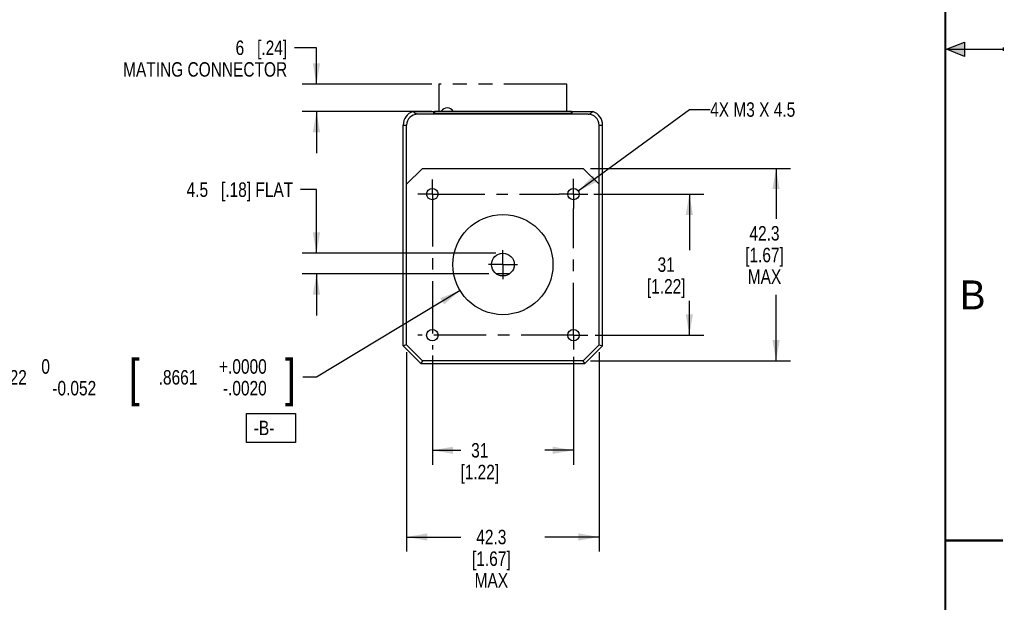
# Model space of a CAD drawing. Header units: inches. Extents: x 0 to 22, y 0 to 17.
# Tile 24 of 29: x 13.5 to 22, y 3.7 to 8.8. Entities that reach past the tile are written whole.
import ezdxf
from ezdxf.enums import TextEntityAlignment as Align

# ---------------------------------------------------------------- set-up
doc = ezdxf.new("R2010")
doc.units = ezdxf.units.IN
doc.header["$LTSCALE"] = 1.21
doc.header["$MEASUREMENT"] = 0
doc.linetypes.add('CENTER', pattern=[0.6, 0.375, -0.075, 0.075, -0.075])
doc.linetypes.add('PHANTOM', pattern=[0.8, 0.45, -0.05, 0.1, -0.05, 0.1, -0.05])
doc.layers.get('0').update_dxf_attribs({"linetype": 'CONTINUOUS'})
for name, color, linetype in [('02___PRT_ALL_AXES', 7, 'CONTINUOUS'), ('DETAIL', 7, 'CONTINUOUS'), ('DIMENSIONS', 7, 'CONTINUOUS'), ('REFERENCE', 7, 'CONTINUOUS')]:
    doc.layers.add(name, color=color, linetype=linetype)
doc.styles.get("Standard").update_dxf_attribs({"font": 'txt', "width": 0.8})
doc.styles.add('TEXTSTYLE_1', font='gdt', dxfattribs={"width": 0.8})
doc.styles.add('TEXTSTYLE_2', font='txt')
doc.dimstyles.new('DIMSTYLE_1', dxfattribs={"dimtxt": 0.125, "dimasz": 0.18, "dimexe": 0.18, "dimexo": 0.0625, "dimgap": 0.09, "dimtad": 0, "dimtih": 1, "dimtoh": 1, "dimdec": 1, "dimdsep": 46, "dimtxsty": 'STANDARD', "dimblk": '_FILLED', "dimblk1": '_FILLED', "dimblk2": '_FILLED', "dimcen": 0.09, "dimadec": 0, "dimazin": 0, "dimtp": 0.5, "dimtm": 0.5, "dimtfac": 1, "dimtdec": 1, "dimtofl": 0, "dimtmove": 0, "dimatfit": 3, "dimldrblk": '_FILLED', "dimfxl": 1, "dimtolj": 1, "dimarcsym": 0})
doc.dimstyles.new('DIMSTYLE_2', dxfattribs={"dimtxt": 0.125, "dimasz": 0.18, "dimexe": 0.18, "dimexo": 0.0625, "dimgap": 0.09, "dimtad": 0, "dimtih": 1, "dimtoh": 1, "dimdec": 3, "dimdsep": 46, "dimtxsty": 'STANDARD', "dimblk": '_FILLED', "dimblk1": '_FILLED', "dimblk2": '_FILLED', "dimcen": 0.09, "dimadec": 0, "dimazin": 0, "dimtol": 1, "dimtm": 0.052, "dimtfac": 1, "dimtdec": 3, "dimtofl": 0, "dimtmove": 0, "dimatfit": 3, "dimldrblk": '_FILLED', "dimfxl": 1, "dimtolj": 1, "dimarcsym": 0})
doc.dimstyles.new('DIMSTYLE_3', dxfattribs={"dimtxt": 0.125, "dimasz": 0.18, "dimexe": 0.18, "dimexo": 0.0625, "dimgap": 0.09, "dimtad": 0, "dimtih": 1, "dimtoh": 1, "dimdec": 1, "dimdsep": 46, "dimtxsty": 'STANDARD', "dimblk": '_FILLED', "dimblk1": '_FILLED', "dimblk2": '_FILLED', "dimcen": 0.09, "dimadec": 0, "dimazin": 0, "dimtp": 0.3, "dimtm": 0.3, "dimtfac": 1, "dimtdec": 1, "dimtofl": 0, "dimtmove": 0, "dimatfit": 3, "dimldrblk": '_FILLED', "dimfxl": 1, "dimtolj": 1, "dimarcsym": 0})
doc.dimstyles.new('DIMSTYLE_7', dxfattribs={"dimtxt": 0.125, "dimasz": 0.18, "dimexe": 0.18, "dimexo": 0.0625, "dimgap": 0.09, "dimtad": 0, "dimtih": 1, "dimtoh": 1, "dimdec": 1, "dimdsep": 46, "dimtxsty": 'STANDARD', "dimblk": '_FILLED', "dimblk1": '_FILLED', "dimblk2": '_FILLED', "dimcen": 0.09, "dimadec": 0, "dimazin": 0, "dimtfac": 1, "dimtdec": 1, "dimtofl": 0, "dimtmove": 0, "dimatfit": 3, "dimldrblk": '_FILLED', "dimfxl": 1, "dimtolj": 1, "dimarcsym": 0})
doc.dimstyles.get("Standard").update_dxf_attribs({"dimtxt": 0.125, "dimasz": 0.18, "dimexe": 0.18, "dimexo": 0.0625, "dimgap": 0.09, "dimtad": 0, "dimtih": 1, "dimtoh": 1, "dimdec": 3, "dimdsep": 46, "dimtxsty": 'STANDARD', "dimblk": '_FILLED', "dimblk1": '_FILLED', "dimblk2": '_FILLED', "dimcen": 0.09, "dimadec": 0, "dimazin": 0, "dimtol": 1, "dimtp": 0.01, "dimtm": 0.01, "dimtfac": 1, "dimtdec": 3, "dimtofl": 0, "dimtmove": 0, "dimatfit": 3, "dimldrblk": '_FILLED', "dimfxl": 1, "dimtolj": 1, "dimarcsym": 0})

# ---------------------------------------------------------------- blocks, each defined once
blk = doc.blocks.new('_FILLED')
at = {"color": 0, "linetype": 'BYBLOCK'}
blk.add_solid([(0, 0), (-1, 0.174), (-1, -0.174)], dxfattribs=at)
blk = doc.blocks.new('*D0')
at = {"layer": 'DIMENSIONS', "color": 2, "linetype": 'CONTINUOUS'}
for p, q in [((17.0632, 5.8495), (17.0632, 4.906)), ((18.2837, 5.8393), (18.2837, 4.906)), ((17.0632, 5.031), (17.3109, 5.031)), ((18.2837, 5.031), (18.0359, 5.031))]:
    blk.add_line(p, q, dxfattribs=at)
at = {"layer": 'DIMENSIONS', "color": 2, "linetype": 'CONTINUOUS', "xscale": 0.18, "yscale": 0.18, "zscale": 0.18, "rotation": 180}
blk.add_blockref('_FILLED', (17.0632, 5.031), dxfattribs=at)
at = {"layer": 'DIMENSIONS', "color": 2, "linetype": 'CONTINUOUS', "xscale": 0.18, "yscale": 0.18, "zscale": 0.18}
blk.add_blockref('_FILLED', (18.2837, 5.031), dxfattribs=at)
at = {"layer": 'DIMENSIONS', "color": 2, "linetype": 'CONTINUOUS', "insert": (17.4734, 5.0935), "char_height": 0.125, "width": 0.6, "attachment_point": 2, "line_spacing_factor": 0.9}
blk.add_mtext('31\\P[1.22]', dxfattribs=at)
blk = doc.blocks.new('*D1')
at = {"layer": 'DIMENSIONS', "color": 2, "linetype": 'CONTINUOUS'}
for p, q in [((18.4587, 7.2473), (19.4109, 7.2473)), ((19.2859, 7.2473), (19.2859, 6.7621)), ((19.2859, 6.0268), (19.2859, 6.3246)), ((18.4712, 6.0268), (19.4109, 6.0268))]:
    blk.add_line(p, q, dxfattribs=at)
at = {"layer": 'DIMENSIONS', "color": 2, "linetype": 'CONTINUOUS', "xscale": 0.18, "yscale": 0.18, "zscale": 0.18}
for p, rotation in [((19.2859, 7.2473), 90), ((19.2859, 6.0268), 270)]:
    blk.add_blockref('_FILLED', p, dxfattribs=dict(at, rotation=rotation))
at = {"layer": 'DIMENSIONS', "color": 2, "linetype": 'CONTINUOUS', "insert": (19.0859, 6.6996), "char_height": 0.125, "width": 0.6, "attachment_point": 2, "line_spacing_factor": 0.9}
blk.add_mtext('31\\P[1.22]', dxfattribs=at)
blk = doc.blocks.new('*D2')
at = {"layer": 'DIMENSIONS', "color": 2, "linetype": 'CONTINUOUS'}
for p, q in [((18.4308, 7.4698), (20.1609, 7.4698)), ((20.0359, 7.4698), (20.0359, 7.033)), ((20.0359, 5.8044), (20.0359, 6.3767)), ((18.4308, 5.8044), (20.1609, 5.8044))]:
    blk.add_line(p, q, dxfattribs=at)
at = {"layer": 'DIMENSIONS', "color": 2, "linetype": 'CONTINUOUS', "xscale": 0.18, "yscale": 0.18, "zscale": 0.18}
for p, rotation in [((20.0359, 7.4698), 90), ((20.0359, 5.8044), 270)]:
    blk.add_blockref('_FILLED', p, dxfattribs=dict(at, rotation=rotation))
at = {"layer": 'DIMENSIONS', "color": 2, "linetype": 'CONTINUOUS', "insert": (19.9359, 6.9705), "char_height": 0.125, "width": 0.6, "attachment_point": 2, "line_spacing_factor": 0.9}
blk.add_mtext('42.3\\P[1.67]\\PMAX', dxfattribs=at)
blk = doc.blocks.new('*D3')
at = {"layer": 'DIMENSIONS', "color": 2, "linetype": 'CONTINUOUS'}
for p, q in [((16.8407, 5.8797), (16.8407, 4.156)), ((18.5061, 5.8797), (18.5061, 4.156)), ((16.8407, 4.281), (17.3109, 4.281)), ((18.5061, 4.281), (18.0359, 4.281))]:
    blk.add_line(p, q, dxfattribs=at)
at = {"layer": 'DIMENSIONS', "color": 2, "linetype": 'CONTINUOUS', "xscale": 0.18, "yscale": 0.18, "zscale": 0.18, "rotation": 180}
blk.add_blockref('_FILLED', (16.8407, 4.281), dxfattribs=at)
at = {"layer": 'DIMENSIONS', "color": 2, "linetype": 'CONTINUOUS', "xscale": 0.18, "yscale": 0.18, "zscale": 0.18}
blk.add_blockref('_FILLED', (18.5061, 4.281), dxfattribs=at)
at = {"layer": 'DIMENSIONS', "color": 2, "linetype": 'CONTINUOUS', "insert": (17.5734, 4.3435), "char_height": 0.125, "width": 0.6, "attachment_point": 2, "line_spacing_factor": 0.9}
blk.add_mtext('42.3\\P[1.67]\\PMAX', dxfattribs=at)
blk = doc.blocks.new('*D4')
at = {"layer": 'DIMENSIONS', "color": 2, "linetype": 'CONTINUOUS'}
for p, q in [((17.3028, 6.413), (16.0609, 5.6621)), ((16.0609, 5.6621), (15.9434, 5.6621))]:
    blk.add_line(p, q, dxfattribs=at)
at = {"layer": 'DIMENSIONS', "color": 2, "linetype": 'CONTINUOUS', "xscale": 0.18, "yscale": 0.18, "zscale": 0.18, "rotation": 31.1596309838}
blk.add_blockref('_FILLED', (17.3028, 6.413), dxfattribs=at)
at = {"layer": 'DIMENSIONS', "color": 2, "linetype": 'CONTINUOUS', "width": 0.8}
for s, height, p in [(' 0', 0.125, (13.7559, 5.6933)), ('[', 0.3125, (14.5309, 5.5058)), ('+.0000', 0.125, (15.6309, 5.6933)), (']', 0.3125, (15.8809, 5.5058)), ('22', 0.125, (13.5559, 5.5996)), ('.8661', 0.125, (15.0309, 5.5996)), ('-0.052', 0.125, (14.1559, 5.5058)), ('-.0020', 0.125, (15.6309, 5.5058))]:
    blk.add_text(s, height=height, dxfattribs=at).set_placement(p, align=Align.RIGHT)
at = {"layer": 'DIMENSIONS', "color": 2, "linetype": 'CONTINUOUS', "style": 'TEXTSTYLE_1'}
blk.add_text('n', height=0.125, dxfattribs=at).set_placement((13.3559, 5.5996), align=Align.RIGHT)
blk = doc.blocks.new('*D5')
at = {"layer": 'DIMENSIONS', "color": 2, "linetype": 'CONTINUOUS'}
for p, q in [((16.0609, 7.2855), (15.9221, 7.2855)), ((16.0609, 6.7355), (16.0609, 7.2855)), ((17.6109, 6.7355), (15.9359, 6.7355)), ((17.5519, 6.5583), (15.9359, 6.5583)), ((16.0609, 6.5583), (16.0609, 6.1983))]:
    blk.add_line(p, q, dxfattribs=at)
at = {"layer": 'DIMENSIONS', "color": 2, "linetype": 'CONTINUOUS', "xscale": 0.18, "yscale": 0.18, "zscale": 0.18}
for p, rotation in [((16.0609, 6.7355), 270), ((16.0609, 6.5583), 90)]:
    blk.add_blockref('_FILLED', p, dxfattribs=dict(at, rotation=rotation))
at = {"layer": 'DIMENSIONS', "color": 2, "linetype": 'CONTINUOUS', "insert": (15.8596, 7.348), "char_height": 0.125, "width": 1.425, "attachment_point": 3, "line_spacing_factor": 0.9}
blk.add_mtext('4.5{\\Ftxt.shx;\\W1.000000;\\H0.125000; }[.18] FLAT', dxfattribs=at)
blk = doc.blocks.new('*D17')
at = {"layer": 'DIMENSIONS', "color": 2, "linetype": 'CONTINUOUS'}
for p, q in [((16.0609, 8.5129), (15.87, 8.5129)), ((16.0609, 8.1979), (16.0609, 8.5129)), ((17.0578, 8.1979), (15.9359, 8.1979)), ((17.0578, 7.9617), (15.9359, 7.9617)), ((16.0609, 7.9617), (16.0609, 7.6017))]:
    blk.add_line(p, q, dxfattribs=at)
at = {"layer": 'DIMENSIONS', "color": 2, "linetype": 'CONTINUOUS', "xscale": 0.18, "yscale": 0.18, "zscale": 0.18}
for p, rotation in [((16.0609, 8.1979), 270), ((16.0609, 7.9617), 90)]:
    blk.add_blockref('_FILLED', p, dxfattribs=dict(at, rotation=rotation))
at = {"layer": 'DIMENSIONS', "color": 2, "linetype": 'CONTINUOUS', "insert": (15.8075, 8.5754), "char_height": 0.125, "width": 1.6, "attachment_point": 3, "line_spacing_factor": 0.9}
blk.add_mtext('6{\\Ftxt.shx;\\W1.000000;\\H0.125000; }[.24]\\PMATING CONNECTOR', dxfattribs=at)

msp = doc.modelspace()

# ---------------------------------------------------------------- hatches: boundary and pattern name
at = {"linetype": 'CONTINUOUS'}
msp.add_hatch(color=2, dxfattribs=at).paths.add_polyline_path([(21.6663, 8.5625), (21.6663, 8.4375), (21.51, 8.5)])

# ---------------------------------------------------------------- linework, layer by layer
at = {"color": 2, "linetype": 'CONTINUOUS'}
for p, q in [((21.51, 8.5), (21.6663, 8.5625)), ((21.6663, 8.5625), (21.6663, 8.4375)), ((21.51, 8.5), (22, 8.5)), ((21.6663, 8.4375), (21.51, 8.5)), ((22, 8.515), (22, 8.485))]:
    msp.add_line(p, q, dxfattribs=at)
at = {"color": 7, "linetype": 'CONTINUOUS'}
for p, q in [((16.8958, 7.9617), (17.081, 7.9617)), ((18.4116, 7.9383), (16.9352, 7.9383)), ((17.073, 7.9617), (17.073, 7.9469)), ((17.073, 7.9469), (18.2738, 7.9469)), ((17.081, 7.9617), (17.081, 7.9469)), ((17.0814, 7.9469), (17.0814, 7.9635)), ((17.0814, 7.9635), (18.2654, 7.9635)), ((18.2654, 7.9635), (18.2654, 7.9469)), ((18.2658, 7.9469), (18.2658, 7.9617)), ((18.2658, 7.9617), (18.451, 7.9617)), ((18.2738, 7.9469), (18.2738, 7.9617)), ((16.8109, 5.9344), (16.8109, 7.8438)), ((16.8109, 7.8438), (16.8407, 7.8438)), ((16.8407, 5.9422), (16.8407, 7.8438)), ((18.5061, 5.9422), (18.5061, 7.8438)), ((18.5061, 7.8438), (18.5359, 7.8438)), ((18.5359, 5.9344), (18.5359, 7.8438)), ((16.8407, 7.332), (16.9785, 7.4698)), ((16.9785, 7.4698), (18.3683, 7.4698)), ((18.3683, 7.4698), (18.5061, 7.332)), ((17.7325, 6.5583), (17.6144, 6.5583)), ((16.8407, 5.9422), (16.8109, 5.9344)), ((16.9643, 5.781), (16.8109, 5.9344)), ((16.9785, 5.8044), (16.8407, 5.9422)), ((18.5061, 5.9422), (18.3683, 5.8044)), ((18.5359, 5.9344), (18.3825, 5.781)), ((18.5061, 5.9422), (18.5359, 5.9344)), ((16.9785, 5.8044), (16.9643, 5.781)), ((18.3683, 5.8044), (16.9785, 5.8044)), ((18.3825, 5.781), (18.3683, 5.8044)), ((16.9643, 5.781), (18.3825, 5.781))]:
    msp.add_line(p, q, dxfattribs=at)
at = {"color": 7, "linetype": 'CONTINUOUS', "const_width": 0.02}
for points in [[(21.5, 0.5), (21.5, 16.5)], [(22, 4.25), (21.5, 4.25)]]:
    msp.add_lwpolyline(points, dxfattribs=at)
at = {"color": 7, "linetype": 'CONTINUOUS'}
for centre, radius in [((17.0632, 7.2473), 0.0492), ((18.2837, 7.2473), 0.0492), ((17.6734, 6.6371), 0.4331), ((17.6734, 6.6371), 0.0984), ((17.0632, 6.0268), 0.0492), ((18.2837, 6.0268), 0.0492)]:
    msp.add_circle(centre, radius, dxfattribs=at)
for centre, radius, start, end in [((16.9352, 7.8438), 0.1243, 108.46731, 180), ((16.9352, 7.8438), 0.0945, 90, 180), ((17.192, 7.9339), 0.0591, 30.01681, 149.98319), ((18.4116, 7.8438), 0.0945, 0, 90), ((18.4116, 7.8438), 0.1243, 0, 71.53269)]:
    msp.add_arc(centre, radius, start, end, dxfattribs=at)
for centre, start_param, end_param in [((17.081, 7.9621), -1.570796, -1.545813), ((18.2658, 7.9621), -1.59578, -1.570796)]:
    msp.add_ellipse(centre, major_axis=(0.0157, 0), ratio=0.026186, start_param=start_param, end_param=end_param, dxfattribs=at)
for points in [[(16.9352, 7.9383), (16.9339, 7.9383), (16.9319, 7.9384), (16.929, 7.939), (16.9262, 7.9398), (16.9231, 7.941), (16.92, 7.9425), (16.9166, 7.9444), (16.913, 7.9469), (16.9091, 7.9499), (16.9055, 7.9528), (16.9011, 7.9567), (16.8979, 7.9597), (16.8958, 7.9617)], [(18.4116, 7.9383), (18.413, 7.9383), (18.415, 7.9384), (18.4178, 7.939), (18.4206, 7.9398), (18.4238, 7.941), (18.4269, 7.9425), (18.4302, 7.9444), (18.4339, 7.9469), (18.4378, 7.9499), (18.4414, 7.9528), (18.4458, 7.9567), (18.4489, 7.9597), (18.451, 7.9617)]]:
    msp.add_open_spline(points, degree=3, knots=[0, 0, 0, 0, 0.086841, 0.127709, 0.186332, 0.272909, 0.343474, 0.406327, 0.519615, 0.623582, 0.722103, 0.817047, 1, 1, 1, 1], dxfattribs=at)
at = {"layer": '02___PRT_ALL_AXES', "color": 7, "linetype": 'CENTER'}
for p, q in [((17.0632, 7.2473), (17.0632, 7.3723)), ((18.2837, 7.3723), (18.2837, 7.3779)), ((18.2837, 7.2473), (18.2837, 7.3723)), ((17.0632, 7.2473), (16.9382, 7.2473)), ((17.0632, 7.2473), (17.0632, 5.912)), ((17.0632, 7.2473), (18.1587, 7.2473)), ((18.2837, 7.2473), (18.1587, 7.2473)), ((18.2837, 7.2473), (18.3962, 7.2473)), ((18.2837, 7.2473), (18.2837, 7.1223)), ((18.3962, 7.2473), (18.4087, 7.2473)), ((18.2837, 6.0268), (18.2837, 7.1223)), ((16.9436, 6.0268), (16.9382, 6.0268)), ((18.2837, 6.0268), (16.9436, 6.0268)), ((18.2837, 6.0268), (18.4087, 6.0268)), ((18.2837, 6.0268), (18.2837, 5.9018)), ((17.0632, 5.912), (17.0632, 5.9018))]:
    msp.add_line(p, q, dxfattribs=at)
at = {"layer": '02___PRT_ALL_AXES', "color": 2, "linetype": 'CENTER'}
for q in [(17.6734, 6.7621), (17.5484, 6.6371), (17.7984, 6.6371), (17.6734, 6.5121)]:
    msp.add_line((17.6734, 6.6371), q, dxfattribs=at)
at = {"layer": 'DIMENSIONS', "color": 2, "linetype": 'CONTINUOUS'}
for p, q in [((15.4559, 5.0996), (15.4559, 5.3496)), ((15.4559, 5.3496), (15.8809, 5.3496)), ((15.8809, 5.3496), (15.8809, 5.0996)), ((15.8809, 5.0996), (15.4559, 5.0996))]:
    msp.add_line(p, q, dxfattribs=at)
at = {"layer": 'REFERENCE', "color": 4, "linetype": 'PHANTOM'}
for p, q in [((17.1203, 8.1979), (17.1203, 7.9617)), ((18.2266, 8.1979), (17.1203, 8.1979)), ((18.2266, 7.9617), (18.2266, 8.1979)), ((18.2266, 7.9617), (17.1203, 7.9617))]:
    msp.add_line(p, q, dxfattribs=at)

# ---------------------------------------------------------------- texts
at = {"color": 2, "linetype": 'CONTINUOUS', "insert": (21.625, 6.5), "char_height": 0.25, "width": 0.25, "attachment_point": 1, "line_spacing_factor": 0.9, "style": 'TEXTSTYLE_2'}
msp.add_mtext('B', dxfattribs=at)
at = {"layer": 'DETAIL', "color": 2, "linetype": 'CONTINUOUS', "insert": (19.4659, 8.0408), "char_height": 0.125, "width": 1.1, "attachment_point": 1, "line_spacing_factor": 0.9}
msp.add_mtext('4X M3 X 4.5', dxfattribs=at)
at = {"layer": 'DIMENSIONS', "color": 2, "linetype": 'CONTINUOUS', "insert": (15.5184, 5.2871), "char_height": 0.125, "width": 0.3, "attachment_point": 1, "line_spacing_factor": 0.9}
msp.add_mtext('-B-', dxfattribs=at)

# ---------------------------------------------------------------- dimensions: what is measured, and where the dimension line sits
at = {"layer": 'DIMENSIONS', "color": 2, "linetype": 'CONTINUOUS'}
for base, p1, p2, angle, text, dimstyle, picture, middle in [((16.0609, 8.1979), (17.0578, 7.9617), (17.0578, 8.1979), 90, '<>\\PMATING CONNECTOR', 'DIMSTYLE_7', '*D17', (14.1575, 8.4036)), ((20.0359, 7.4698), (18.4308, 5.8044), (18.4308, 7.4698), 90, '<>\\PMAX', 'DIMSTYLE_1', '*D2', (19.9109, 6.7049)), ((16.0609, 6.5583), (17.6109, 6.7355), (17.5519, 6.5583), 270, '<> FLAT', 'DIMSTYLE_3', '*D5', (14.7471, 7.2855)), ((16.8407, 4.281), (18.5061, 5.8797), (16.8407, 5.8797), 180, '<>\\PMAX', 'DIMSTYLE_1', '*D3', (17.5484, 4.0778))]:
    dim = msp.add_linear_dim(base=base, p1=p1, p2=p2, angle=angle, text=text, dimstyle=dimstyle, dxfattribs=at)
    dim.commit()
    dim.dimension.update_dxf_attribs({"geometry": picture, "text_midpoint": middle, "dimtype": 160})
dim = msp.add_linear_dim(base=(19.2859, 7.2473), p1=(18.4712, 6.0268), p2=(18.4587, 7.2473), angle=90, dimstyle='DIMSTYLE_1', dxfattribs=at)
dim.commit()
dim.dimension.update_dxf_attribs({"geometry": '*D1', "text_midpoint": (19.2109, 6.5433), "dimtype": 160})
dim = msp.add_diameter_dim_2p(p1=(17.3028, 6.413), p2=(18.044, 6.8612), dimstyle='DIMSTYLE_2', dxfattribs=at)
dim.commit()
dim.dimension.update_dxf_attribs({"geometry": '*D4', "text_midpoint": (14.2934, 5.6621), "dimtype": 163})
dim = msp.add_linear_dim(base=(18.2837, 5.031), p1=(17.0632, 5.8495), p2=(18.2837, 5.8393), dimstyle='DIMSTYLE_1', dxfattribs=at)
dim.commit()
dim.dimension.update_dxf_attribs({"geometry": '*D0', "text_midpoint": (17.5984, 4.9372), "dimtype": 160})

# ---------------------------------------------------------------- leaders
at = {"layer": 'DETAIL', "color": 2, "linetype": 'CONTINUOUS'}
msp.add_leader([(18.3251, 7.2739), (19.2859, 7.9783), (19.4659, 7.9783)], dimstyle='STANDARD', override={"dimtad": 0}, dxfattribs=at)

doc.saveas('drawing.dxf')
